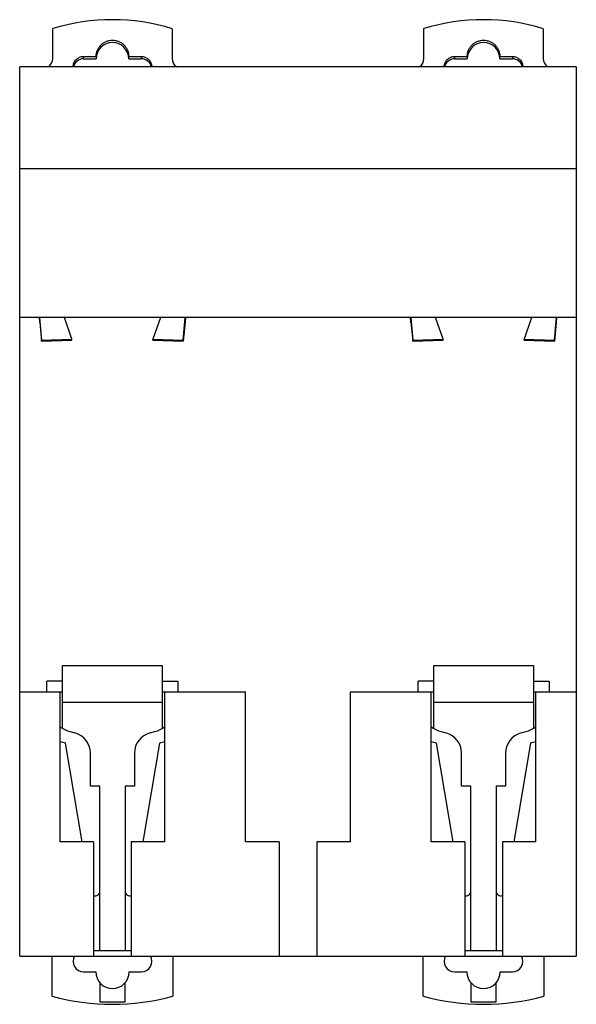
# Model space of a CAD drawing. Header units: millimetres. Extents: x 12.4 to 65.5, y 7.2 to 101.1.
import ezdxf

# ---------------------------------------------------------------- set-up
doc = ezdxf.new("R2010")
doc.units = ezdxf.units.MM
doc.header["$LTSCALE"] = 7.090962
doc.layers.get('0').update_dxf_attribs({"linetype": 'CONTINUOUS'})

msp = doc.modelspace()

# ---------------------------------------------------------------- linework, layer by layer
at = {"color": 7, "linetype": 'Continuous'}
for p, q in [((20.041, 101.088), (20.041, 101.087)), ((22.541, 101.084), (22.541, 101.085)), ((55.441, 101.088), (55.441, 101.087)), ((57.941, 101.084), (57.941, 101.085)), ((15.591, 97.418), (15.591, 100.27)), ((26.991, 100.257), (26.991, 97.418)), ((50.991, 97.418), (50.991, 100.27)), ((62.391, 100.257), (62.391, 97.418)), ((18.541, 97.393), (18.541, 97.617)), ((18.541, 97.617), (19.741, 97.617)), ((18.541, 97.393), (19.741, 97.393)), ((19.741, 97.617), (19.741, 97.393)), ((22.841, 97.393), (22.841, 97.617)), ((22.841, 97.617), (24.041, 97.617)), ((22.841, 97.393), (24.041, 97.393)), ((24.041, 97.617), (24.041, 97.393)), ((53.941, 97.393), (53.941, 97.617)), ((53.941, 97.617), (55.141, 97.617)), ((53.941, 97.393), (55.141, 97.393)), ((55.141, 97.617), (55.141, 97.393)), ((58.241, 97.393), (58.241, 97.617)), ((58.241, 97.617), (59.441, 97.617)), ((58.241, 97.393), (59.441, 97.393)), ((59.441, 97.617), (59.441, 97.393)), ((12.441, 11.826), (12.441, 96.626)), ((65.541, 96.626), (12.441, 96.626)), ((65.541, 96.626), (65.541, 11.826)), ((12.441, 86.926), (65.541, 86.926)), ((65.541, 72.726), (12.441, 72.726)), ((14.37, 72.271), (14.331, 72.726)), ((14.346, 72.726), (14.533, 70.562)), ((17.431, 70.663), (16.716, 72.726)), ((25.865, 72.726), (25.151, 70.663)), ((28.049, 70.562), (28.236, 72.726)), ((28.251, 72.726), (28.212, 72.271)), ((49.77, 72.271), (49.731, 72.726)), ((49.746, 72.726), (49.933, 70.562)), ((52.831, 70.663), (52.116, 72.726)), ((61.265, 72.726), (60.551, 70.663)), ((63.449, 70.562), (63.636, 72.726)), ((63.651, 72.726), (63.612, 72.271)), ((14.37, 72.271), (14.533, 70.463)), ((28.212, 72.271), (28.049, 70.463)), ((49.77, 72.271), (49.933, 70.463)), ((63.612, 72.271), (63.449, 70.463)), ((14.533, 70.562), (17.431, 70.663)), ((14.533, 70.463), (14.533, 70.562)), ((14.533, 70.463), (17.431, 70.56)), ((17.431, 70.56), (17.431, 70.663)), ((25.151, 70.56), (25.151, 70.663)), ((25.151, 70.663), (28.049, 70.562)), ((25.151, 70.56), (28.049, 70.463)), ((28.049, 70.463), (28.049, 70.562)), ((49.933, 70.562), (52.831, 70.663)), ((49.933, 70.463), (49.933, 70.562)), ((49.933, 70.463), (52.831, 70.56)), ((52.831, 70.56), (52.831, 70.663)), ((60.551, 70.663), (63.449, 70.562)), ((60.551, 70.56), (60.551, 70.663)), ((60.551, 70.56), (63.449, 70.463)), ((63.449, 70.463), (63.449, 70.562)), ((16.541, 33.53), (16.541, 39.526)), ((16.541, 39.526), (26.041, 39.526)), ((26.041, 39.526), (26.041, 33.53)), ((51.941, 39.526), (61.441, 39.526)), ((51.941, 33.53), (51.941, 39.526)), ((61.441, 39.526), (61.441, 33.53)), ((15.041, 37.026), (15.041, 38.026)), ((16.541, 38.026), (15.041, 38.026)), ((26.041, 38.026), (27.541, 38.026)), ((27.541, 38.026), (27.541, 37.026)), ((51.941, 38.026), (50.441, 38.026)), ((50.441, 37.026), (50.441, 38.026)), ((61.441, 38.026), (62.941, 38.026)), ((62.941, 38.026), (62.941, 37.026)), ((12.441, 37.026), (16.541, 37.026)), ((16.291, 22.726), (16.291, 37.026)), ((26.041, 37.026), (33.991, 37.026)), ((26.291, 22.726), (26.291, 37.026)), ((33.991, 22.726), (33.991, 37.026)), ((43.991, 37.026), (51.941, 37.026)), ((43.991, 22.726), (43.991, 37.026)), ((51.691, 22.726), (51.691, 37.026)), ((61.441, 37.026), (65.541, 37.026)), ((61.691, 22.726), (61.691, 37.026)), ((16.541, 36.026), (26.041, 36.026)), ((51.941, 36.026), (61.441, 36.026)), ((17.264, 33.23), (17.708, 33.111)), ((24.873, 33.111), (25.317, 33.23)), ((52.664, 33.23), (53.108, 33.111)), ((60.273, 33.111), (60.717, 33.23)), ((16.804, 32.132), (16.291, 32.27)), ((18.391, 22.726), (16.804, 32.132)), ((25.778, 32.132), (24.19, 22.726)), ((26.291, 32.27), (25.778, 32.132)), ((52.204, 32.132), (51.691, 32.27)), ((53.791, 22.726), (52.204, 32.132)), ((61.178, 32.132), (59.59, 22.726)), ((61.691, 32.27), (61.178, 32.132)), ((19.191, 28.026), (19.191, 31.179)), ((23.391, 31.179), (23.391, 28.026)), ((54.591, 28.026), (54.591, 31.179)), ((58.791, 31.179), (58.791, 28.026)), ((20.091, 28.026), (19.191, 28.026)), ((20.091, 12.326), (20.091, 28.026)), ((23.391, 28.026), (22.491, 28.026)), ((22.491, 28.026), (22.491, 12.326)), ((55.491, 28.026), (54.591, 28.026)), ((55.491, 12.326), (55.491, 28.026)), ((58.791, 28.026), (57.891, 28.026)), ((57.891, 28.026), (57.891, 12.326)), ((19.491, 22.726), (16.291, 22.726)), ((19.491, 22.726), (19.491, 11.826)), ((26.291, 22.726), (23.091, 22.726)), ((23.091, 22.726), (23.091, 11.826)), ((37.191, 22.726), (33.991, 22.726)), ((37.191, 22.726), (37.191, 11.826)), ((43.991, 22.726), (40.791, 22.726)), ((40.791, 22.726), (40.791, 11.826)), ((54.891, 22.726), (51.691, 22.726)), ((54.891, 22.726), (54.891, 11.826)), ((61.691, 22.726), (58.491, 22.726)), ((58.491, 22.726), (58.491, 11.826)), ((23.091, 12.326), (19.491, 12.326)), ((58.491, 12.326), (54.891, 12.326)), ((12.441, 11.826), (65.541, 11.826)), ((15.541, 7.991), (15.541, 11.826)), ((27.041, 11.826), (27.041, 7.991)), ((50.941, 7.991), (50.941, 11.826)), ((62.441, 11.826), (62.441, 7.991)), ((18.541, 10.326), (19.691, 10.326)), ((22.891, 10.326), (24.041, 10.326)), ((53.941, 10.326), (55.091, 10.326)), ((58.291, 10.326), (59.441, 10.326)), ((20.091, 9.267), (20.091, 7.476)), ((22.491, 7.476), (22.491, 9.267)), ((55.491, 9.267), (55.491, 7.476)), ((57.891, 7.476), (57.891, 9.267)), ((20.091, 7.476), (22.491, 7.476)), ((55.491, 7.476), (57.891, 7.476))]:
    msp.add_line(p, q, dxfattribs=at)
for centre, radius, start, end in [((21.27, 81.773), 19.35, 72.80217, 107.06636), ((56.67, 81.773), 19.35, 72.80217, 107.06636), ((14.594, 97.418), 0.997, 306.93665, 359.97964), ((18.542, 96.393), 1, 90.05532, 166.22963), ((24.04, 96.393), 1, 13.84693, 89.94482), ((27.988, 97.418), 0.997, 180.02036, 233.06335), ((49.994, 97.418), 0.997, 306.93665, 359.97964), ((53.942, 96.393), 1, 90.05532, 166.22963), ((59.44, 96.393), 1, 13.84693, 89.94482), ((63.388, 97.418), 0.997, 180.02036, 233.06335), ((18.538, 96.393), 0.997, 166.18084, 166.4791), ((24.044, 96.393), 0.997, 13.52263, 13.8957), ((53.938, 96.393), 0.997, 166.18084, 166.4791), ((59.444, 96.393), 0.997, 13.52263, 13.8957), ((18.041, 36.128), 3, 233.71935, 255), ((17.191, 31.179), 2, 0, 75), ((25.391, 31.179), 2, 105, 180), ((24.541, 36.128), 3, 285, 306.28065), ((53.441, 36.128), 3, 233.71935, 255), ((52.591, 31.179), 2, 0, 75), ((60.791, 31.179), 2, 105, 180), ((59.941, 36.128), 3, 285, 306.28065), ((19.641, 18.026), 0.45, 249.69249, 360), ((22.941, 18.026), 0.45, 180, 290.30751), ((55.041, 18.026), 0.45, 249.69249, 360), ((58.341, 18.026), 0.45, 180, 290.30751), ((18.541, 11.326), 1, 149.9964, 270), ((24.041, 11.326), 1, 270, 30.00379), ((53.941, 11.326), 1, 149.9964, 270), ((59.441, 11.326), 1, 270, 30.00379), ((21.291, 10.326), 1.6, 180, 360), ((56.691, 10.326), 1.6, 180, 360), ((21.291, 29.226), 22, 254.84901, 285.15099), ((56.691, 29.226), 22, 254.84901, 285.15099)]:
    msp.add_arc(centre, radius, start, end, dxfattribs=at)
for centre in [(21.291, 97.393), (56.691, 97.393)]:
    msp.add_ellipse(centre, major_axis=(0, 1.554), ratio=0.997493, start_param=-1.570796, end_param=1.570796, dxfattribs=at)
for points, knots in [([(19.741, 97.617), (19.741, 97.718), (19.756, 97.87), (19.805, 98.067), (19.874, 98.257), (19.994, 98.482), (20.156, 98.678), (20.306, 98.814), (20.469, 98.935), (20.694, 99.055), (20.986, 99.143), (21.291, 99.173), (21.595, 99.143), (21.888, 99.055), (22.113, 98.935), (22.276, 98.814), (22.426, 98.678), (22.588, 98.482), (22.708, 98.257), (22.776, 98.067), (22.826, 97.87), (22.841, 97.718), (22.841, 97.617)], [0, 0, 0, 0, 0.062401, 0.093658, 0.124904, 0.187338, 0.249804, 0.281085, 0.312373, 0.374897, 0.437441, 0.499997, 0.562553, 0.625097, 0.68762, 0.718908, 0.75019, 0.812657, 0.875093, 0.90634, 0.937598, 1, 1, 1, 1]), ([(55.141, 97.617), (55.141, 97.718), (55.156, 97.87), (55.205, 98.067), (55.274, 98.257), (55.394, 98.482), (55.556, 98.678), (55.706, 98.814), (55.869, 98.935), (56.094, 99.055), (56.386, 99.143), (56.691, 99.173), (56.995, 99.143), (57.288, 99.055), (57.513, 98.935), (57.676, 98.814), (57.826, 98.678), (57.988, 98.482), (58.108, 98.257), (58.176, 98.067), (58.226, 97.87), (58.241, 97.718), (58.241, 97.617)], [0, 0, 0, 0, 0.062401, 0.093658, 0.124904, 0.187338, 0.249804, 0.281085, 0.312373, 0.374897, 0.437441, 0.499997, 0.562553, 0.625097, 0.68762, 0.718908, 0.75019, 0.812657, 0.875093, 0.90634, 0.937598, 1, 1, 1, 1]), ([(17.541, 96.626), (17.541, 96.691), (17.555, 96.821), (17.613, 97.008), (17.706, 97.181), (17.831, 97.332), (17.984, 97.456), (18.157, 97.548), (18.345, 97.604), (18.476, 97.617), (18.541, 97.617)], [0, 0, 0, 0, 0.124851, 0.24974, 0.374646, 0.499615, 0.624644, 0.749717, 0.874862, 1, 1, 1, 1]), ([(24.041, 97.617), (24.106, 97.617), (24.236, 97.604), (24.424, 97.548), (24.598, 97.456), (24.75, 97.332), (24.875, 97.181), (24.969, 97.008), (25.027, 96.821), (25.04, 96.691), (25.041, 96.626)], [0, 0, 0, 0, 0.125138, 0.250283, 0.375356, 0.500385, 0.625354, 0.75026, 0.875149, 1, 1, 1, 1]), ([(52.941, 96.626), (52.941, 96.691), (52.955, 96.821), (53.013, 97.008), (53.106, 97.181), (53.231, 97.332), (53.384, 97.456), (53.557, 97.548), (53.745, 97.604), (53.876, 97.617), (53.941, 97.617)], [0, 0, 0, 0, 0.124851, 0.24974, 0.374646, 0.499615, 0.624644, 0.749717, 0.874862, 1, 1, 1, 1]), ([(59.441, 97.617), (59.506, 97.617), (59.636, 97.604), (59.824, 97.548), (59.998, 97.456), (60.15, 97.332), (60.275, 97.181), (60.369, 97.008), (60.427, 96.821), (60.44, 96.691), (60.441, 96.626)], [0, 0, 0, 0, 0.125138, 0.250283, 0.375356, 0.500385, 0.625354, 0.75026, 0.875149, 1, 1, 1, 1])]:
    msp.add_open_spline(points, degree=3, knots=knots, dxfattribs=at)

doc.saveas('drawing.dxf')
